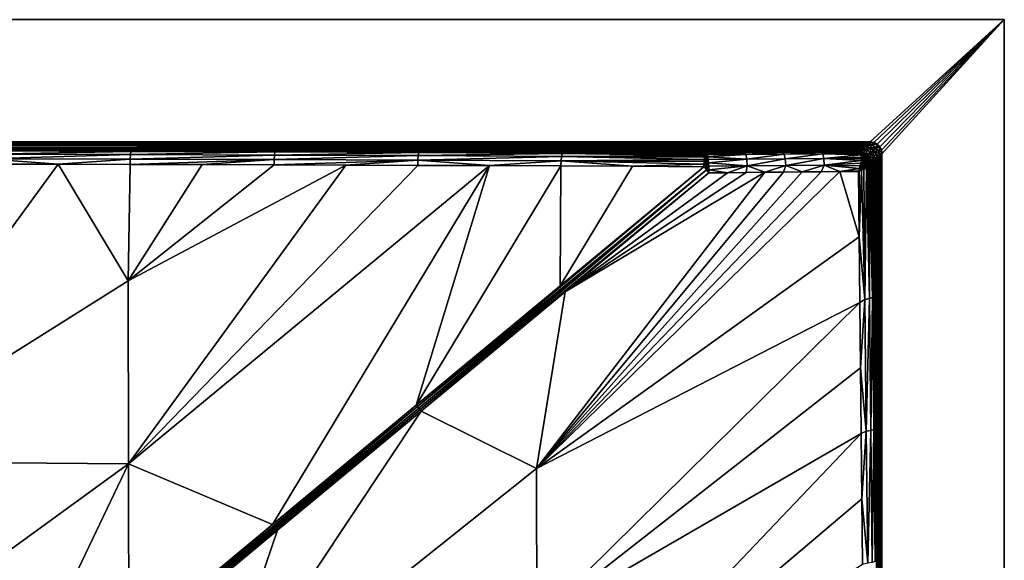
# Model space of a CAD drawing. Header units: millimetres. Extents: x -305 to 305, y -305 to 305.
# Tile 16 of 16: x 98 to 305, y 192 to 305. Entities that reach past the tile are written whole.
import ezdxf

# ---------------------------------------------------------------- set-up
doc = ezdxf.new("R2010")
doc.units = ezdxf.units.MM
doc.header["$MEASUREMENT"] = 0
doc.layers.add('Default', color=7, linetype='Continuous', true_color=0x000000)

msp = doc.modelspace()

# ---------------------------------------------------------------- linework, layer by layer
at = {"layer": 'Default', "color": 18, "true_color": 0x000000}
for points in [[(305.03, 305.49, 29.84), (305.03, 305.49, 19.84), (-304.97, 305.49, 19.84), (-304.97, 305.49, 29.84)], [(305.03, 305.49, 29.84), (-304.97, 305.49, 29.84), (-304.97, -304.51, 29.84), (305.03, -304.51, 29.84)], [(276.83, 279.79, 19.84), (-276.77, 279.79, 19.84), (-304.97, 305.49, 19.84), (305.03, 305.49, 19.84)], [(305.03, 305.49, 19.84), (277.6, 279.66, 19.84), (276.83, 279.79, 19.84)], [(305.03, 305.49, 19.84), (278.3, 279.31, 19.84), (277.6, 279.66, 19.84)], [(305.03, 305.49, 19.84), (278.85, 278.76, 19.84), (278.3, 279.31, 19.84)], [(278.85, 278.76, 19.84), (305.03, 305.49, 19.84), (279.21, 278.06, 19.84)], [(279.21, 278.06, 19.84), (305.03, 305.49, 19.84), (279.33, 277.29, 19.84)], [(279.33, -276.31, 19.84), (279.33, 277.29, 19.84), (305.03, 305.49, 19.84), (305.03, -304.51, 19.84)], [(305.03, -304.51, 29.84), (305.03, -304.51, 19.84), (305.03, 305.49, 19.84), (305.03, 305.49, 29.84)], [(276.83, 279.79, 19.84), (-276.77, 279.79, 19.01), (-276.77, 279.79, 19.84)], [(-276.77, 279.79, 18.17), (276.83, 279.79, 18.17), (-276.77, 279.79, 17.34)], [(276.83, 279.79, 15.67), (-276.77, 279.79, 14.84), (-276.77, 279.79, 15.67)], [(276.83, 279.79, 16.51), (-276.77, 279.79, 15.67), (-276.77, 279.79, 16.51)], [(-276.77, 279.79, 16.51), (-276.77, 279.79, 17.34), (276.83, 279.79, 17.34)], [(276.83, 279.79, 19.01), (-276.77, 279.79, 18.17), (-276.77, 279.79, 19.01)], [(-276.77, 279.79, 18.17), (276.83, 279.79, 19.01), (276.83, 279.79, 18.17)], [(-276.77, 279.79, 19.01), (276.83, 279.79, 19.84), (276.83, 279.79, 19.01)], [(276.83, 279.79, 17.34), (276.83, 279.79, 16.51), (-276.77, 279.79, 16.51)], [(276.83, 279.79, 14.84), (-276.77, 279.79, 14.84), (276.83, 279.79, 15.67)], [(276.83, 279.79, 15.67), (-276.77, 279.79, 15.67), (276.83, 279.79, 16.51)], [(-276.77, 279.79, 17.34), (276.83, 279.79, 18.17), (276.83, 279.79, 17.34)], [(-276.77, 279.79, 14.84), (276.57, 279.53, 10.47), (-276.51, 279.53, 10.47)], [(276.57, 279.53, 10.47), (-276.77, 279.79, 14.84), (276.83, 279.79, 14.84)], [(276.31, 279.26, 6.1), (-276.25, 279.26, 6.1), (-276.51, 279.53, 10.47)], [(276.31, 279.26, 6.1), (-276.51, 279.53, 10.47), (276.57, 279.53, 10.47)], [(276.57, 279.53, 10.47), (277.27, 279.07, 6.08), (276.31, 279.26, 6.1)], [(276.57, 279.53, 10.47), (276.83, 279.79, 14.84), (277.32, 279.74, 14.83)], [(277.27, 279.07, 6.08), (276.57, 279.53, 10.47), (277.32, 279.74, 14.83)], [(276.83, 279.79, 15.67), (277.32, 279.74, 14.83), (276.83, 279.79, 14.84)], [(276.83, 279.79, 19.01), (277.6, 279.66, 19.84), (277.79, 279.6, 18.58)], [(276.83, 279.79, 19.01), (276.83, 279.79, 19.84), (277.6, 279.66, 19.84)], [(276.83, 279.79, 17.34), (277.79, 279.6, 17.33), (276.83, 279.79, 16.51)], [(276.83, 279.79, 18.17), (276.83, 279.79, 19.01), (277.79, 279.6, 18.58)], [(277.32, 279.74, 14.83), (276.83, 279.79, 15.67), (277.79, 279.6, 16.07)], [(277.79, 279.6, 17.33), (277.79, 279.6, 16.07), (276.83, 279.79, 16.51)], [(276.83, 279.79, 18.17), (277.79, 279.6, 18.58), (277.79, 279.6, 17.33)], [(276.83, 279.79, 15.67), (276.83, 279.79, 16.51), (277.79, 279.6, 16.07)], [(277.79, 279.6, 17.33), (276.83, 279.79, 17.34), (276.83, 279.79, 18.17)], [(277.32, 279.74, 14.83), (277.79, 279.59, 14.82), (277.27, 279.07, 6.08)], [(277.79, 279.59, 14.82), (278.22, 279.36, 14.81), (277.27, 279.07, 6.08)], [(278.08, 278.53, 6.06), (277.27, 279.07, 6.08), (278.22, 279.36, 14.81)], [(277.32, 279.74, 14.83), (277.79, 279.6, 16.07), (277.79, 279.59, 14.82)], [(277.79, 279.6, 18.58), (277.6, 279.66, 19.84), (278.3, 279.31, 19.84)], [(278.6, 279.05, 16.07), (278.22, 279.36, 14.81), (277.79, 279.6, 16.07)], [(278.6, 279.05, 17.33), (277.79, 279.6, 17.33), (277.79, 279.6, 18.58), (278.6, 279.05, 18.58)], [(277.79, 279.6, 16.07), (277.79, 279.6, 17.33), (278.6, 279.05, 17.33), (278.6, 279.05, 16.07)], [(278.22, 279.36, 14.81), (277.79, 279.59, 14.82), (277.79, 279.6, 16.07)], [(278.3, 279.31, 19.84), (278.6, 279.05, 18.58), (277.79, 279.6, 18.58)], [(278.08, 278.53, 6.06), (278.22, 279.36, 14.81), (278.6, 279.05, 14.81)], [(278.6, 279.05, 16.07), (278.6, 279.05, 14.81), (278.22, 279.36, 14.81)], [(-275.99, 279, 1.73), (-276.25, 279.26, 6.1), (276.05, 279, 1.73)], [(-276.25, 279.26, 6.1), (276.31, 279.26, 6.1), (276.05, 279, 1.73)], [(-275.99, 279, 1.73), (276.05, 279, 1.73), (0.03, 278.38, -8.64)], [(276.05, 279, 1.73), (275.79, 278.74, -2.64), (0.03, 278.38, -8.64)], [(275.79, 278.74, -2.64), (0.17, 278.38, -8.64), (0.03, 278.38, -8.64)], [(0.17, 278.38, -8.64), (275.79, 278.74, -2.64), (0.31, 278.38, -8.65)], [(0.31, 278.38, -8.65), (275.79, 278.74, -2.64), (275.53, 278.48, -7.01)], [(275.53, 278.48, -7.01), (91.28, 278.15, -12.61), (0.31, 278.38, -8.65)], [(91.15, 277.22, -14.5), (91.21, 277.89, -13.6), (121.5, 277.79, -15.32)], [(121.5, 277.79, -15.32), (121.42, 277.13, -16.22), (91.15, 277.22, -14.5)], [(91.21, 277.89, -13.6), (91.28, 278.15, -12.61), (121.58, 278.04, -14.34)], [(121.58, 278.04, -14.34), (121.5, 277.79, -15.32), (91.21, 277.89, -13.6)], [(275.27, 278.22, -11.38), (91.28, 278.15, -12.61), (275.53, 278.48, -7.01)], [(275.27, 278.22, -11.38), (121.58, 278.04, -14.34), (91.28, 278.15, -12.61)], [(121.42, 277.13, -16.22), (121.5, 277.79, -15.32), (151.76, 277.67, -17.33)], [(151.76, 277.67, -17.33), (151.67, 277.02, -18.22), (121.42, 277.13, -16.22)], [(121.5, 277.79, -15.32), (121.58, 278.04, -14.34), (151.85, 277.92, -16.35)], [(151.85, 277.92, -16.35), (151.76, 277.67, -17.33), (121.5, 277.79, -15.32)], [(275.27, 278.22, -11.38), (275.01, 277.96, -15.75), (121.58, 278.04, -14.34)], [(275.01, 277.96, -15.75), (151.85, 277.92, -16.35), (121.58, 278.04, -14.34)], [(151.67, 277.02, -18.22), (151.76, 277.67, -17.33), (181.98, 277.53, -19.7)], [(181.98, 277.53, -19.7), (181.88, 276.89, -20.59), (151.67, 277.02, -18.22)], [(151.76, 277.67, -17.33), (151.85, 277.92, -16.35), (182.09, 277.78, -18.73)], [(182.09, 277.78, -18.73), (181.98, 277.53, -19.7), (151.76, 277.67, -17.33)], [(151.85, 277.92, -16.35), (275.01, 277.96, -15.75), (182.09, 277.78, -18.73)], [(181.88, 276.89, -20.59), (181.98, 277.53, -19.7), (212.13, 277.37, -22.54)], [(212.13, 277.37, -22.54), (212.01, 276.74, -23.42), (181.88, 276.89, -20.59)], [(181.98, 277.53, -19.7), (182.09, 277.78, -18.73), (212.26, 277.61, -21.59)], [(212.26, 277.61, -21.59), (212.13, 277.37, -22.54), (181.98, 277.53, -19.7)], [(275.01, 277.96, -15.75), (274.75, 277.7, -20.12), (182.09, 277.78, -18.73)], [(212.26, 277.61, -21.59), (182.09, 277.78, -18.73), (274.75, 277.7, -20.12)], [(242.12, 276.9, -26.46), (212.01, 276.74, -23.42), (212.13, 277.37, -22.54)], [(242.28, 277.33, -25.53), (212.13, 277.37, -22.54), (212.26, 277.61, -21.59)], [(212.13, 277.37, -22.54), (242.28, 277.33, -25.53), (242.2, 277.17, -26)], [(242.2, 277.17, -26), (242.12, 276.9, -26.46), (212.13, 277.37, -22.54)], [(266.65, 277.63, -21.33), (212.26, 277.61, -21.59), (274.75, 277.7, -20.12)], [(212.26, 277.61, -21.59), (266.65, 277.63, -21.33), (258.55, 277.55, -22.56)], [(212.26, 277.61, -21.59), (242.36, 277.4, -25.06), (242.28, 277.33, -25.53)], [(250.45, 277.48, -23.8), (242.36, 277.4, -25.06), (212.26, 277.61, -21.59)], [(212.26, 277.61, -21.59), (258.55, 277.55, -22.56), (250.45, 277.48, -23.8)], [(242.28, 277.33, -25.53), (242.48, 277.3, -25.64), (242.2, 277.17, -26)], [(242.2, 277.17, -26), (242.48, 277.3, -25.64), (242.42, 276.41, -27.02)], [(242.36, 277.4, -25.06), (242.48, 277.3, -25.64), (242.28, 277.33, -25.53)], [(250.45, 277.48, -23.8), (242.48, 277.3, -25.64), (242.36, 277.4, -25.06)], [(242.42, 276.41, -27.02), (242.48, 277.3, -25.64), (242.6, 277.05, -26.23)], [(242.48, 277.3, -25.64), (250.45, 277.48, -23.8), (250.69, 277.12, -24.97)], [(242.6, 277.05, -26.23), (242.48, 277.3, -25.64), (250.69, 277.12, -24.97)], [(250.69, 277.12, -24.97), (250.45, 277.48, -23.8), (258.55, 277.55, -22.56)], [(258.55, 277.55, -22.56), (258.78, 277.2, -23.72), (250.69, 277.12, -24.97)], [(258.78, 277.2, -23.72), (258.55, 277.55, -22.56), (266.65, 277.63, -21.33)], [(266.65, 277.63, -21.33), (266.88, 277.27, -22.5), (258.78, 277.2, -23.72)], [(258.99, 276.22, -24.75), (258.78, 277.2, -23.72), (266.88, 277.27, -22.5)], [(266.88, 277.27, -22.5), (267.09, 276.3, -23.52), (258.99, 276.22, -24.75)], [(266.65, 277.63, -21.33), (274.75, 277.7, -20.12), (274.84, 277.57, -20.79)], [(274.84, 277.57, -20.79), (266.88, 277.27, -22.5), (266.65, 277.63, -21.33)], [(266.88, 277.27, -22.5), (274.84, 277.57, -20.79), (274.89, 277.39, -21.21)], [(274.96, 277.04, -21.73), (266.88, 277.27, -22.5), (274.89, 277.39, -21.21)], [(266.88, 277.27, -22.5), (274.96, 277.04, -21.73), (267.09, 276.3, -23.52)], [(275.39, 277.61, -20.15), (274.75, 277.7, -20.12), (275.01, 277.96, -15.75)], [(274.84, 277.57, -20.79), (274.75, 277.7, -20.12), (275.39, 277.61, -20.15)], [(275.39, 277.61, -20.15), (275.63, 277.4, -20.78), (274.84, 277.57, -20.79)], [(274.89, 277.39, -21.21), (274.84, 277.57, -20.79), (275.63, 277.4, -20.78)], [(275.63, 277.4, -20.78), (275.66, 277.22, -21.17), (274.89, 277.39, -21.21)], [(274.96, 277.04, -21.73), (274.89, 277.39, -21.21), (275.66, 277.22, -21.17)], [(276.22, 278.03, -11.42), (275.01, 277.96, -15.75), (275.27, 278.22, -11.38)], [(276.22, 278.03, -11.42), (275.39, 277.61, -20.15), (275.01, 277.96, -15.75)], [(276.22, 278.03, -11.42), (275.27, 278.22, -11.38), (275.53, 278.48, -7.01)], [(276.22, 278.03, -11.42), (275.99, 277.36, -20.17), (275.39, 277.61, -20.15)], [(275.39, 277.61, -20.15), (275.99, 277.36, -20.17), (276.33, 277, -20.7)], [(276.33, 277, -20.7), (275.63, 277.4, -20.78), (275.39, 277.61, -20.15)], [(275.53, 278.48, -7.01), (275.79, 278.74, -2.64), (276.75, 278.55, -2.67)], [(276.75, 278.55, -2.67), (276.22, 278.03, -11.42), (275.53, 278.48, -7.01)], [(275.66, 277.22, -21.17), (275.63, 277.4, -20.78), (276.33, 277, -20.7)], [(276.75, 278.55, -2.67), (275.79, 278.74, -2.64), (276.05, 279, 1.73)], [(275.99, 277.36, -20.17), (276.22, 278.03, -11.42), (277.03, 277.49, -11.43)], [(277.03, 277.49, -11.43), (276.51, 276.96, -20.18), (275.99, 277.36, -20.17)], [(276.51, 276.96, -20.18), (276.33, 277, -20.7), (275.99, 277.36, -20.17)], [(276.05, 279, 1.73), (276.31, 279.26, 6.1), (277.27, 279.07, 6.08)], [(276.75, 278.55, -2.67), (276.05, 279, 1.73), (277.27, 279.07, 6.08)], [(277.03, 277.49, -11.43), (276.22, 278.03, -11.42), (276.75, 278.55, -2.67)], [(276.91, 276.45, -20.17), (276.51, 276.96, -20.18), (277.03, 277.49, -11.43)], [(276.75, 278.55, -2.67), (277.27, 279.07, 6.08), (278.08, 278.53, 6.06)], [(276.75, 278.55, -2.67), (277.55, 278.01, -2.69), (277.03, 277.49, -11.43)], [(278.08, 278.53, 6.06), (277.55, 278.01, -2.69), (276.75, 278.55, -2.67)], [(277.03, 277.49, -11.43), (277.57, 276.68, -11.42), (276.91, 276.45, -20.17)], [(277.57, 276.68, -11.42), (277.03, 277.49, -11.43), (277.55, 278.01, -2.69)], [(278.1, 277.2, -2.67), (277.55, 278.01, -2.69), (278.08, 278.53, 6.06)], [(277.55, 278.01, -2.69), (278.1, 277.2, -2.67), (277.57, 276.68, -11.42)], [(278.08, 278.53, 6.06), (278.6, 279.05, 14.81), (278.91, 278.67, 14.81)], [(278.91, 278.67, 14.81), (278.62, 277.72, 6.08), (278.08, 278.53, 6.06)], [(278.08, 278.53, 6.06), (278.62, 277.72, 6.08), (278.1, 277.2, -2.67)], [(278.1, 277.2, -2.67), (278.62, 277.72, 6.08), (278.81, 276.77, 6.1)], [(278.3, 279.31, 19.84), (278.85, 278.76, 19.84), (278.6, 279.05, 18.58)], [(278.91, 278.67, 14.81), (278.6, 279.05, 16.07), (279.14, 278.24, 16.07)], [(278.87, 278.65, 18.58), (278.87, 278.65, 17.33), (278.6, 279.05, 17.33), (278.6, 279.05, 18.58)], [(279.14, 278.24, 18.58), (278.6, 279.05, 18.58), (278.85, 278.76, 19.84)], [(279.14, 278.24, 17.33), (279.14, 278.24, 16.07), (278.6, 279.05, 16.07), (278.6, 279.05, 17.33)], [(278.6, 279.05, 16.07), (278.91, 278.67, 14.81), (278.6, 279.05, 14.81)], [(278.62, 277.72, 6.08), (278.91, 278.67, 14.81), (279.14, 278.24, 14.82)], [(279.28, 277.78, 14.83), (278.62, 277.72, 6.08), (279.14, 278.24, 14.82)], [(279.07, 277.03, 10.47), (278.62, 277.72, 6.08), (279.28, 277.78, 14.83)], [(279.07, 277.03, 10.47), (278.81, 276.77, 6.1), (278.62, 277.72, 6.08)], [(278.85, 278.76, 19.84), (279.21, 278.06, 19.84), (279.14, 278.24, 18.58)], [(279.14, 278.24, 18.58), (279.14, 278.24, 17.33), (278.87, 278.65, 17.33), (278.87, 278.65, 18.58)], [(279.14, 278.24, 16.07), (279.14, 278.24, 14.82), (278.91, 278.67, 14.81)], [(279.07, 277.03, 10.47), (279.28, 277.78, 14.83), (279.33, 277.29, 14.84)], [(279.33, -276.31, 14.84), (279.07, 277.03, 10.47), (279.33, 277.29, 14.84)], [(279.14, 278.24, 16.07), (279.33, 277.29, 16.07), (279.28, 277.78, 14.83)], [(279.28, 277.78, 14.83), (279.14, 278.24, 14.82), (279.14, 278.24, 16.07)], [(279.24, 277.77, 18.58), (279.24, 277.77, 17.33), (279.14, 278.24, 17.33), (279.14, 278.24, 18.58)], [(279.14, 278.24, 17.33), (279.24, 277.77, 17.33), (279.24, 277.77, 16.07), (279.14, 278.24, 16.07)], [(279.33, 277.29, 18.58), (279.14, 278.24, 18.58), (279.21, 278.06, 19.84)], [(279.21, 278.06, 19.84), (279.33, 277.29, 19.84), (279.33, 277.29, 18.58)], [(279.33, 277.29, 18.58), (279.33, 277.29, 17.33), (279.24, 277.77, 17.33), (279.24, 277.77, 18.58)], [(279.24, 277.77, 17.33), (279.33, 277.29, 17.33), (279.33, 277.29, 16.07), (279.24, 277.77, 16.07)], [(279.33, 277.29, 16.07), (279.33, 277.29, 14.84), (279.28, 277.78, 14.83)], [(279.33, -276.31, 14.84), (279.33, 277.29, 14.84), (279.33, 277.29, 16.07)], [(279.33, -276.31, 14.84), (279.33, 277.29, 16.07), (279.33, -276.31, 16.09)], [(279.33, 277.29, 17.33), (279.33, -276.31, 16.09), (279.33, 277.29, 16.07)], [(279.33, -276.31, 17.34), (279.33, -276.31, 16.09), (279.33, 277.29, 17.33)], [(279.33, -276.31, 19.84), (279.33, 277.29, 18.58), (279.33, 277.29, 19.84)], [(279.33, -276.31, 17.34), (279.33, 277.29, 18.58), (279.33, -276.31, 18.58)], [(279.33, -276.31, 19.84), (279.33, -276.31, 18.58), (279.33, 277.29, 18.58)], [(279.33, 277.29, 17.33), (279.33, 277.29, 18.58), (279.33, -276.31, 17.34)], [(91.1, 276.23, -15.14), (106.21, 275.08, -16.26), (91.08, 275.12, -15.43)], [(91.1, 276.23, -15.14), (91.15, 277.22, -14.5), (121.42, 277.13, -16.22)], [(121.42, 277.13, -16.22), (121.37, 276.15, -16.86), (91.1, 276.23, -15.14)], [(121.37, 276.15, -16.86), (106.21, 275.08, -16.26), (91.1, 276.23, -15.14)], [(121.37, 276.15, -16.86), (121.34, 275.04, -17.15), (106.21, 275.08, -16.26)], [(121.34, 275.04, -17.15), (121.37, 276.15, -16.86), (151.61, 276.05, -18.86)], [(151.61, 276.05, -18.86), (136.46, 275, -18.11), (121.34, 275.04, -17.15)], [(121.37, 276.15, -16.86), (121.42, 277.13, -16.22), (151.67, 277.02, -18.22)], [(151.67, 277.02, -18.22), (151.61, 276.05, -18.86), (121.37, 276.15, -16.86)], [(151.58, 274.96, -19.16), (136.46, 275, -18.11), (151.61, 276.05, -18.86)], [(151.58, 274.96, -19.16), (151.61, 276.05, -18.86), (181.8, 275.93, -21.23)], [(181.8, 275.93, -21.23), (166.68, 274.91, -20.29), (151.58, 274.96, -19.16)], [(151.61, 276.05, -18.86), (151.67, 277.02, -18.22), (181.88, 276.89, -20.59)], [(181.88, 276.89, -20.59), (181.8, 275.93, -21.23), (151.61, 276.05, -18.86)], [(181.8, 275.93, -21.23), (181.76, 274.85, -21.53), (166.68, 274.91, -20.29)], [(181.8, 275.93, -21.23), (196.83, 274.79, -22.89), (181.76, 274.85, -21.53)], [(181.8, 275.93, -21.23), (181.88, 276.89, -20.59), (212.01, 276.74, -23.42)], [(212.01, 276.74, -23.42), (211.92, 275.8, -24.06), (181.8, 275.93, -21.23)], [(211.92, 275.8, -24.06), (196.83, 274.79, -22.89), (181.8, 275.93, -21.23)], [(211.92, 275.8, -24.06), (211.87, 274.73, -24.37), (196.83, 274.79, -22.89)], [(211.92, 275.8, -24.06), (226.89, 274.66, -26.01), (211.87, 274.73, -24.37)], [(212.01, 276.74, -23.42), (241.99, 276.11, -27.23), (211.92, 275.8, -24.06)], [(241.99, 276.11, -27.23), (241.94, 275.63, -27.51), (211.92, 275.8, -24.06)], [(226.89, 274.66, -26.01), (211.92, 275.8, -24.06), (241.9, 275.1, -27.71)], [(241.94, 275.63, -27.51), (241.9, 275.1, -27.71), (211.92, 275.8, -24.06)], [(212.01, 276.74, -23.42), (242.12, 276.9, -26.46), (242.05, 276.55, -26.87)], [(212.01, 276.74, -23.42), (242.05, 276.55, -26.87), (241.99, 276.11, -27.23)], [(241.88, 274.57, -27.83), (242.15, 275.24, -27.69), (242.42, 273.92, -27.9)], [(242.15, 275.24, -27.69), (241.88, 274.57, -27.83), (241.9, 275.1, -27.71)], [(241.94, 275.63, -27.51), (242.15, 275.24, -27.69), (241.9, 275.1, -27.71)], [(241.94, 275.63, -27.51), (241.99, 276.11, -27.23), (242.15, 275.24, -27.69)], [(241.99, 276.11, -27.23), (242.05, 276.55, -26.87), (242.15, 276.4, -27.02)], [(241.99, 276.11, -27.23), (242.15, 276.4, -27.02), (242.15, 275.24, -27.69)], [(242.05, 276.55, -26.87), (242.12, 276.9, -26.46), (242.15, 276.4, -27.02)], [(242.2, 277.17, -26), (242.42, 276.41, -27.02), (242.12, 276.9, -26.46)], [(242.12, 276.9, -26.46), (242.42, 276.41, -27.02), (242.15, 276.4, -27.02)], [(242.15, 275.24, -27.69), (242.15, 276.4, -27.02), (242.42, 276.41, -27.02)], [(242.42, 276.41, -27.02), (242.42, 275.25, -27.69), (242.15, 275.24, -27.69)], [(242.42, 275.25, -27.69), (242.42, 273.92, -27.9), (242.15, 275.24, -27.69)], [(242.69, 276.39, -27.01), (242.42, 276.41, -27.02), (242.6, 277.05, -26.23)], [(242.42, 275.25, -27.69), (242.42, 276.41, -27.02), (242.69, 276.39, -27.01)], [(242.69, 276.39, -27.01), (242.69, 275.24, -27.68), (242.42, 275.25, -27.69)], [(242.42, 275.25, -27.69), (242.69, 275.24, -27.68), (242.42, 273.92, -27.9)], [(242.69, 275.24, -27.68), (242.96, 273.94, -27.86), (242.42, 273.92, -27.9)], [(250.69, 277.12, -24.97), (242.72, 276.63, -26.78), (242.6, 277.05, -26.23)], [(242.6, 277.05, -26.23), (242.72, 276.63, -26.78), (242.69, 276.39, -27.01)], [(242.69, 276.39, -27.01), (242.72, 276.63, -26.78), (242.82, 276.07, -27.25)], [(242.69, 276.39, -27.01), (242.82, 276.07, -27.25), (242.69, 275.24, -27.68)], [(242.89, 275.4, -27.6), (242.69, 275.24, -27.68), (242.82, 276.07, -27.25)], [(242.94, 274.67, -27.8), (242.69, 275.24, -27.68), (242.89, 275.4, -27.6)], [(242.94, 274.67, -27.8), (242.96, 273.94, -27.86), (242.69, 275.24, -27.68)], [(242.72, 276.63, -26.78), (250.69, 277.12, -24.97), (250.9, 276.15, -25.99)], [(250.9, 276.15, -25.99), (242.82, 276.07, -27.25), (242.72, 276.63, -26.78)], [(242.89, 275.4, -27.6), (242.82, 276.07, -27.25), (250.9, 276.15, -25.99)], [(250.9, 276.15, -25.99), (251.03, 274.75, -26.54), (242.89, 275.4, -27.6)], [(251.03, 274.75, -26.54), (242.94, 274.67, -27.8), (242.89, 275.4, -27.6)], [(250.9, 276.15, -25.99), (250.69, 277.12, -24.97), (258.78, 277.2, -23.72)], [(258.78, 277.2, -23.72), (258.99, 276.22, -24.75), (250.9, 276.15, -25.99)], [(251.03, 274.75, -26.54), (250.9, 276.15, -25.99), (258.99, 276.22, -24.75)], [(258.99, 276.22, -24.75), (259.11, 274.83, -25.3), (251.03, 274.75, -26.54)], [(259.11, 274.83, -25.3), (258.99, 276.22, -24.75), (267.09, 276.3, -23.52)], [(267.09, 276.3, -23.52), (267.21, 274.9, -24.07), (259.11, 274.83, -25.3)], [(267.09, 276.3, -23.52), (274.96, 277.04, -21.73), (275.01, 276.56, -22.19)], [(267.09, 276.3, -23.52), (275.01, 276.56, -22.19), (275.01, 276.37, -22.33)], [(275.01, 276.2, -22.45), (267.09, 276.3, -23.52), (275.01, 276.37, -22.33)], [(274.98, 275.87, -22.62), (267.21, 274.9, -24.07), (267.09, 276.3, -23.52)], [(274.98, 275.87, -22.62), (267.09, 276.3, -23.52), (275.01, 276.2, -22.45)], [(267.21, 274.9, -24.07), (274.98, 275.87, -22.62), (274.89, 275.28, -22.85)], [(267.21, 274.9, -24.07), (274.89, 275.28, -22.85), (274.75, 274.73, -22.98)], [(274.92, 274.41, -22.97), (274.75, 274.73, -22.98), (274.89, 275.28, -22.85)], [(274.89, 275.28, -22.85), (274.98, 275.87, -22.62), (275.56, 275.56, -22.59)], [(275.56, 275.56, -22.59), (275.37, 275.2, -22.76), (274.89, 275.28, -22.85)], [(274.89, 275.28, -22.85), (275.15, 274.82, -22.88), (274.92, 274.41, -22.97)], [(275.37, 275.2, -22.76), (275.15, 274.82, -22.88), (274.89, 275.28, -22.85)], [(275.66, 277.22, -21.17), (275.7, 276.88, -21.64), (274.96, 277.04, -21.73)], [(275.01, 276.56, -22.19), (274.96, 277.04, -21.73), (275.7, 276.88, -21.64)], [(275.31, 276.06, -22.46), (274.98, 275.87, -22.62), (275.01, 276.2, -22.45)], [(275.31, 276.06, -22.46), (275.56, 275.56, -22.59), (274.98, 275.87, -22.62)], [(275.7, 276.88, -21.64), (275.72, 276.64, -21.87), (275.01, 276.56, -22.19)], [(275.72, 276.64, -21.87), (275.5, 276.48, -22.12), (275.01, 276.56, -22.19)], [(275.01, 276.37, -22.33), (275.01, 276.56, -22.19), (275.26, 276.34, -22.3)], [(275.5, 276.48, -22.12), (275.26, 276.34, -22.3), (275.01, 276.56, -22.19)], [(275.26, 276.34, -22.3), (275.01, 276.2, -22.45), (275.01, 276.37, -22.33)], [(275.31, 276.06, -22.46), (275.01, 276.2, -22.45), (275.26, 276.34, -22.3)], [(275.45, 274.57, -22.79), (275.15, 274.82, -22.88), (275.37, 275.2, -22.76)], [(275.26, 276.34, -22.3), (275.5, 276.48, -22.12), (275.96, 276.34, -21.97)], [(275.96, 276.34, -21.97), (275.86, 276.11, -22.19), (275.26, 276.34, -22.3)], [(275.72, 275.86, -22.4), (275.31, 276.06, -22.46), (275.26, 276.34, -22.3)], [(275.26, 276.34, -22.3), (275.86, 276.11, -22.19), (275.72, 275.86, -22.4)], [(275.31, 276.06, -22.46), (275.72, 275.86, -22.4), (275.56, 275.56, -22.59)], [(275.77, 274.88, -22.63), (275.37, 275.2, -22.76), (275.56, 275.56, -22.59)], [(275.37, 275.2, -22.76), (275.77, 274.88, -22.63), (275.45, 274.57, -22.79)], [(275.96, 276.34, -21.97), (275.5, 276.48, -22.12), (275.72, 276.64, -21.87)], [(276.08, 275.18, -22.4), (275.56, 275.56, -22.59), (275.72, 275.86, -22.4)], [(275.56, 275.56, -22.59), (276.08, 275.18, -22.4), (275.77, 274.88, -22.63)], [(276.33, 277, -20.7), (276.34, 276.84, -21.01), (275.66, 277.22, -21.17)], [(275.7, 276.88, -21.64), (275.66, 277.22, -21.17), (276.34, 276.84, -21.01)], [(275.72, 276.64, -21.87), (275.7, 276.88, -21.64), (276.36, 276.54, -21.41)], [(276.34, 276.84, -21.01), (276.36, 276.54, -21.41), (275.7, 276.88, -21.64)], [(276.36, 276.54, -21.41), (276.37, 276.34, -21.6), (275.72, 276.64, -21.87)], [(275.96, 276.34, -21.97), (275.72, 276.64, -21.87), (276.37, 276.34, -21.6)], [(276.34, 275.44, -22.14), (275.72, 275.86, -22.4), (275.86, 276.11, -22.19)], [(275.72, 275.86, -22.4), (276.34, 275.44, -22.14), (276.08, 275.18, -22.4)], [(275.96, 276.34, -21.97), (276.37, 276.14, -21.76), (275.86, 276.11, -22.19)], [(276.37, 276.14, -21.76), (276.55, 275.68, -21.83), (275.86, 276.11, -22.19)], [(275.86, 276.11, -22.19), (276.55, 275.68, -21.83), (276.34, 275.44, -22.14)], [(276.37, 276.34, -21.6), (276.37, 276.14, -21.76), (275.96, 276.34, -21.97)], [(276.4, 274.88, -22.17), (276.08, 275.18, -22.4), (276.34, 275.44, -22.14)], [(276.99, 276.19, -20.47), (276.33, 277, -20.7), (276.51, 276.96, -20.18)], [(276.34, 276.84, -21.01), (276.33, 277, -20.7), (276.99, 276.19, -20.47)], [(276.36, 276.54, -21.41), (276.34, 276.84, -21.01), (276.98, 276.09, -20.67)], [(276.99, 276.19, -20.47), (276.98, 276.09, -20.67), (276.34, 276.84, -21.01)], [(276.69, 275.09, -21.83), (276.34, 275.44, -22.14), (276.55, 275.68, -21.83)], [(276.34, 275.44, -22.14), (276.69, 275.09, -21.83), (276.4, 274.88, -22.17)], [(276.98, 276.09, -20.67), (276.98, 275.9, -20.91), (276.36, 276.54, -21.41)], [(276.98, 275.9, -20.91), (276.37, 276.34, -21.6), (276.36, 276.54, -21.41)], [(276.92, 275.7, -21.24), (276.37, 276.34, -21.6), (276.98, 275.9, -20.91)], [(276.37, 276.34, -21.6), (276.92, 275.7, -21.24), (276.72, 275.91, -21.48)], [(276.72, 275.91, -21.48), (276.37, 276.14, -21.76), (276.37, 276.34, -21.6)], [(276.72, 275.91, -21.48), (276.55, 275.68, -21.83), (276.37, 276.14, -21.76)], [(276.51, 276.96, -20.18), (276.91, 276.45, -20.17), (276.99, 276.19, -20.47)], [(276.55, 275.68, -21.83), (276.72, 275.91, -21.48), (276.92, 275.7, -21.24)], [(276.92, 275.7, -21.24), (276.93, 275.29, -21.42), (276.55, 275.68, -21.83)], [(276.55, 275.68, -21.83), (276.93, 275.29, -21.42), (276.69, 275.09, -21.83)], [(276.69, 275.09, -21.83), (276.93, 275.29, -21.42), (277.08, 275.03, -21.12)], [(277.57, 276.68, -11.42), (277.16, 275.85, -20.15), (276.91, 276.45, -20.17)], [(277.16, 275.85, -20.15), (276.99, 276.19, -20.47), (276.91, 276.45, -20.17)], [(277.08, 275.48, -20.97), (276.92, 275.7, -21.24), (276.98, 275.9, -20.91)], [(276.93, 275.29, -21.42), (276.92, 275.7, -21.24), (277.08, 275.48, -20.97)], [(276.93, 275.29, -21.42), (277.08, 275.48, -20.97), (277.18, 275.25, -20.69)], [(277.18, 275.25, -20.69), (277.08, 275.03, -21.12), (276.93, 275.29, -21.42)], [(276.98, 276.09, -20.67), (276.99, 276.19, -20.47), (277.24, 275.19, -20.17)], [(276.98, 275.9, -20.91), (276.98, 276.09, -20.67), (277.24, 275.17, -20.21)], [(277.24, 275.19, -20.17), (277.24, 275.17, -20.21), (276.98, 276.09, -20.67)], [(277.24, 275.17, -20.21), (277.23, 275.12, -20.29), (276.98, 275.9, -20.91)], [(277.18, 275.25, -20.69), (277.08, 275.48, -20.97), (276.98, 275.9, -20.91)], [(276.98, 275.9, -20.91), (277.23, 275.12, -20.29), (277.18, 275.25, -20.69)], [(276.99, 276.19, -20.47), (277.16, 275.85, -20.15), (277.24, 275.19, -20.17)], [(277.23, 275.02, -20.4), (277.08, 275.03, -21.12), (277.18, 275.25, -20.69)], [(277.16, 275.85, -20.15), (277.57, 276.68, -11.42), (277.5, 275.46, -15.75)], [(277.24, 275.19, -20.17), (277.16, 275.85, -20.15), (277.24, 275.2, -20.12)], [(277.16, 275.85, -20.15), (277.5, 275.46, -15.75), (277.24, 275.2, -20.12)], [(277.18, 275.25, -20.69), (277.23, 275.12, -20.29), (277.23, 275.02, -20.4)], [(277.85, 219.53, -10), (277.23, 275.02, -20.4), (277.24, 275.2, -20.12)], [(277.24, 275.2, -20.12), (277.23, 275.12, -20.29), (277.24, 275.17, -20.21)], [(277.24, 275.2, -20.12), (277.23, 275.02, -20.4), (277.23, 275.12, -20.29)], [(277.24, 275.2, -20.12), (277.5, 275.46, -15.75), (277.85, 219.53, -10)], [(277.24, 275.2, -20.12), (277.24, 275.17, -20.21), (277.24, 275.19, -20.17)], [(277.57, 276.68, -11.42), (277.77, 275.72, -11.38), (277.5, 275.46, -15.75)], [(277.77, 275.72, -11.38), (277.85, 219.53, -10), (277.5, 275.46, -15.75)], [(277.57, 276.68, -11.42), (278.1, 277.2, -2.67), (278.29, 276.25, -2.64)], [(278.29, 276.25, -2.64), (278.03, 275.98, -7.01), (277.57, 276.68, -11.42)], [(277.57, 276.68, -11.42), (278.03, 275.98, -7.01), (277.77, 275.72, -11.38)], [(277.85, 219.53, -10), (277.77, 275.72, -11.38), (278.03, 275.98, -7.01)], [(278.16, 191.78, -4.8), (277.85, 219.53, -10), (278.03, 275.98, -7.01)], [(278.03, 275.98, -7.01), (278.29, 276.25, -2.64), (278.16, 191.78, -4.8)], [(278.29, 276.25, -2.64), (278.1, 277.2, -2.67), (278.55, 276.51, 1.73)], [(278.81, 276.77, 6.1), (278.55, 276.51, 1.73), (278.1, 277.2, -2.67)], [(278.29, 276.25, -2.64), (278.47, 164.03, 0.39), (278.16, 191.78, -4.8)], [(278.55, 276.51, 1.73), (278.47, 164.03, 0.39), (278.29, 276.25, -2.64)], [(278.55, 276.51, 1.73), (278.48, 162.36, 0.54), (278.47, 164.03, 0.39)], [(278.48, 162.36, 0.54), (278.81, 276.77, 6.1), (279.07, 277.03, 10.47)], [(278.48, -122.64, 0.54), (278.48, 162.36, 0.54), (279.07, 277.03, 10.47)], [(279.33, -276.31, 14.84), (278.48, -122.64, 0.54), (279.07, 277.03, 10.47)], [(278.81, 276.77, 6.1), (278.48, 162.36, 0.54), (278.55, 276.51, 1.73)], [(106.21, 275.08, -16.26), (60.54, 212.59, -19.73), (91.08, 275.12, -15.43)], [(120.89, 250.59, -19.74), (60.54, 212.59, -19.73), (106.21, 275.08, -16.26)], [(121.34, 275.04, -17.15), (120.89, 250.59, -19.74), (106.21, 275.08, -16.26)], [(121.34, 275.04, -17.15), (136.46, 275, -18.11), (120.89, 250.59, -19.74)], [(151.58, 274.96, -19.16), (120.89, 250.59, -19.74), (136.46, 275, -18.11)], [(120.89, 250.59, -19.74), (151.58, 274.96, -19.16), (166.68, 274.91, -20.29)], [(120.89, 250.59, -19.74), (166.68, 274.91, -20.29), (120.96, 212.08, -23.86)], [(166.68, 274.91, -20.29), (181.76, 274.85, -21.53), (120.96, 212.08, -23.86)], [(120.96, 212.08, -23.86), (181.76, 274.85, -21.53), (196.83, 274.79, -22.89)], [(120.96, 212.08, -23.86), (196.83, 274.79, -22.89), (151.27, 199.32, -27.91)], [(151.27, 199.32, -27.91), (196.83, 274.79, -22.89), (181.47, 224.41, -27.89)], [(181.47, 224.41, -27.89), (196.83, 274.79, -22.89), (211.87, 274.73, -24.37)], [(181.47, 224.41, -27.89), (211.87, 274.73, -24.37), (211.67, 249.49, -27.86)], [(181.73, 224.1, -27.93), (241.88, 274.57, -27.83), (242.42, 273.92, -27.9)], [(211.67, 249.49, -27.86), (241.88, 274.57, -27.83), (181.73, 224.1, -27.93)], [(242.42, 273.92, -27.9), (181.99, 223.78, -27.93), (181.73, 224.1, -27.93)], [(181.99, 223.78, -27.93), (242.42, 273.92, -27.9), (182.25, 223.47, -27.89)], [(242.95, 273.27, -27.79), (182.25, 223.47, -27.89), (242.42, 273.92, -27.9)], [(182.25, 223.47, -27.89), (242.95, 273.27, -27.79), (212.72, 248.23, -27.8)], [(270.45, 273.54, -23.58), (206.76, 211.11, -21.45), (266.52, 273.5, -24.17)], [(270.45, 273.54, -23.58), (274.53, 259.8, -20.41), (206.76, 211.11, -21.45)], [(266.52, 273.5, -24.17), (206.76, 211.11, -21.45), (262.59, 273.46, -24.76)], [(206.76, 211.11, -21.45), (258.66, 273.43, -25.36), (262.59, 273.46, -24.76)], [(254.73, 273.39, -25.96), (258.66, 273.43, -25.36), (206.76, 211.11, -21.45)], [(212.72, 248.23, -27.8), (254.73, 273.39, -25.96), (206.76, 211.11, -21.45)], [(226.89, 274.66, -26.01), (211.67, 249.49, -27.86), (211.87, 274.73, -24.37)], [(211.67, 249.49, -27.86), (226.89, 274.66, -26.01), (241.88, 274.57, -27.83)], [(212.72, 248.23, -27.8), (250.81, 273.35, -26.57), (254.73, 273.39, -25.96)], [(250.81, 273.35, -26.57), (212.72, 248.23, -27.8), (246.88, 273.31, -27.18)], [(212.72, 248.23, -27.8), (242.95, 273.27, -27.79), (246.88, 273.31, -27.18)], [(241.9, 275.1, -27.71), (241.88, 274.57, -27.83), (226.89, 274.66, -26.01)], [(242.96, 273.94, -27.86), (242.95, 273.27, -27.79), (242.42, 273.92, -27.9)], [(242.94, 274.67, -27.8), (251.03, 274.75, -26.54), (242.96, 273.94, -27.86)], [(242.95, 273.27, -27.79), (242.96, 273.94, -27.86), (246.88, 273.31, -27.18)], [(242.96, 273.94, -27.86), (251.03, 274.75, -26.54), (246.88, 273.31, -27.18)], [(246.88, 273.31, -27.18), (251.03, 274.75, -26.54), (250.81, 273.35, -26.57)], [(250.81, 273.35, -26.57), (251.03, 274.75, -26.54), (254.73, 273.39, -25.96)], [(254.73, 273.39, -25.96), (251.03, 274.75, -26.54), (259.11, 274.83, -25.3)], [(258.66, 273.43, -25.36), (254.73, 273.39, -25.96), (259.11, 274.83, -25.3)], [(258.66, 273.43, -25.36), (259.11, 274.83, -25.3), (262.59, 273.46, -24.76)], [(267.21, 274.9, -24.07), (262.59, 273.46, -24.76), (259.11, 274.83, -25.3)], [(267.21, 274.9, -24.07), (266.52, 273.5, -24.17), (262.59, 273.46, -24.76)], [(267.21, 274.9, -24.07), (270.45, 273.54, -23.58), (266.52, 273.5, -24.17)], [(274.75, 274.73, -22.98), (274.6, 274.21, -23.03), (267.21, 274.9, -24.07)], [(267.21, 274.9, -24.07), (274.6, 274.21, -23.03), (270.45, 273.54, -23.58)], [(274.6, 274.21, -23.03), (274.43, 273.71, -23.01), (270.45, 273.54, -23.58)], [(274.38, 273.58, -23), (270.45, 273.54, -23.58), (274.43, 273.71, -23.01)], [(270.45, 273.54, -23.58), (274.38, 273.58, -23), (274.53, 259.8, -20.41)], [(274.6, 274.21, -23.03), (274.66, 274, -23.01), (274.38, 273.58, -23)], [(274.38, 273.58, -23), (274.43, 273.71, -23.01), (274.6, 274.21, -23.03)], [(274.75, 273.91, -22.98), (274.38, 273.58, -23), (274.66, 274, -23.01)], [(274.82, 273.84, -22.95), (274.38, 273.58, -23), (274.75, 273.91, -22.98)], [(274.38, 273.58, -23), (274.82, 273.84, -22.95), (275.02, 273.83, -22.89)], [(275.02, 273.83, -22.89), (274.52, 273.63, -22.98), (274.38, 273.58, -23)], [(274.53, 259.8, -20.41), (274.38, 273.58, -23), (274.52, 273.63, -22.98)], [(275.02, 273.83, -22.89), (274.53, 259.8, -20.41), (274.52, 273.63, -22.98)], [(275.73, 246.66, -17.63), (274.53, 259.8, -20.41), (275.02, 273.83, -22.89)], [(274.66, 274, -23.01), (274.6, 274.21, -23.03), (274.75, 274.73, -22.98)], [(274.75, 274.73, -22.98), (274.92, 274.41, -22.97), (274.66, 274, -23.01)], [(274.75, 273.91, -22.98), (274.66, 274, -23.01), (274.92, 274.41, -22.97)], [(274.92, 274.41, -22.97), (275.11, 274.24, -22.91), (274.75, 273.91, -22.98)], [(274.82, 273.84, -22.95), (274.75, 273.91, -22.98), (275.11, 274.24, -22.91)], [(275.11, 274.24, -22.91), (275.25, 274.11, -22.85), (274.82, 273.84, -22.95)], [(274.82, 273.84, -22.95), (275.25, 274.11, -22.85), (275.53, 274.04, -22.71)], [(275.53, 274.04, -22.71), (275.02, 273.83, -22.89), (274.82, 273.84, -22.95)], [(275.11, 274.24, -22.91), (274.92, 274.41, -22.97), (275.15, 274.82, -22.88)], [(275.73, 246.66, -17.63), (275.02, 273.83, -22.89), (275.53, 274.04, -22.71)], [(275.15, 274.82, -22.88), (275.45, 274.57, -22.79), (275.11, 274.24, -22.91)], [(275.25, 274.11, -22.85), (275.11, 274.24, -22.91), (275.45, 274.57, -22.79)], [(275.45, 274.57, -22.79), (275.66, 274.37, -22.69), (275.25, 274.11, -22.85)], [(275.25, 274.11, -22.85), (275.66, 274.37, -22.69), (276.06, 274.28, -22.42)], [(276.06, 274.28, -22.42), (275.53, 274.04, -22.71), (275.25, 274.11, -22.85)], [(275.66, 274.37, -22.69), (275.45, 274.57, -22.79), (275.77, 274.88, -22.63)], [(276.06, 274.28, -22.42), (275.73, 246.66, -17.63), (275.53, 274.04, -22.71)], [(275.77, 274.88, -22.63), (276.04, 274.63, -22.46), (275.66, 274.37, -22.69)], [(275.66, 274.37, -22.69), (276.04, 274.63, -22.46), (276.34, 274.41, -22.2)], [(276.34, 274.41, -22.2), (276.06, 274.28, -22.42), (275.66, 274.37, -22.69)], [(275.73, 246.66, -17.63), (276.06, 274.28, -22.42), (276.67, 246.82, -17)], [(276.04, 274.63, -22.46), (275.77, 274.88, -22.63), (276.08, 275.18, -22.4)], [(276.08, 275.18, -22.4), (276.4, 274.88, -22.17), (276.04, 274.63, -22.46)], [(276.04, 274.63, -22.46), (276.4, 274.88, -22.17), (276.63, 274.56, -21.89)], [(276.63, 274.56, -21.89), (276.34, 274.41, -22.2), (276.04, 274.63, -22.46)], [(276.06, 274.28, -22.42), (276.34, 274.41, -22.2), (276.67, 246.82, -17)], [(276.63, 274.56, -21.89), (276.67, 246.82, -17), (276.34, 274.41, -22.2)], [(276.63, 274.56, -21.89), (276.4, 274.88, -22.17), (276.69, 275.09, -21.83)], [(276.69, 275.09, -21.83), (276.95, 274.74, -21.4), (276.63, 274.56, -21.89)], [(276.95, 274.74, -21.4), (277.3, 247.04, -16.14), (276.63, 274.56, -21.89)], [(277.3, 247.04, -16.14), (276.67, 246.82, -17), (276.63, 274.56, -21.89)], [(276.69, 275.09, -21.83), (277.08, 275.03, -21.12), (276.95, 274.74, -21.4)], [(277.08, 275.03, -21.12), (277.11, 274.86, -21.01), (276.95, 274.74, -21.4)], [(277.11, 274.86, -21.01), (277.3, 247.04, -16.14), (276.95, 274.74, -21.4)], [(277.11, 274.86, -21.01), (277.08, 275.03, -21.12), (277.23, 275.02, -20.4)], [(277.3, 247.04, -16.14), (277.11, 274.86, -21.01), (277.23, 275.02, -20.4)], [(277.23, 275.02, -20.4), (277.85, 219.53, -10), (277.3, 247.04, -16.14)], [(274.68, 246.02, -17.83), (206.76, 211.11, -21.45), (274.53, 259.8, -20.41)], [(275.73, 246.66, -17.63), (274.68, 246.02, -17.83), (274.53, 259.8, -20.41)], [(60.54, 212.59, -19.73), (120.89, 250.59, -19.74), (120.96, 212.08, -23.86)], [(181.73, 224.1, -27.93), (181.47, 224.41, -27.89), (211.67, 249.49, -27.86)], [(182.25, 223.47, -27.89), (212.72, 248.23, -27.8), (182.5, 223.17, -27.81)], [(212.72, 248.23, -27.8), (206.76, 211.11, -21.45), (182.5, 223.17, -27.81)], [(274.68, 246.02, -17.83), (275.73, 246.66, -17.63), (274.82, 232.24, -15.25)], [(275.73, 246.66, -17.63), (276.03, 218.91, -12.44), (274.82, 232.24, -15.25)], [(276.03, 218.91, -12.44), (275.73, 246.66, -17.63), (276.67, 246.82, -17)], [(276.67, 246.82, -17), (276.97, 219.08, -11.81), (276.03, 218.91, -12.44)], [(276.97, 219.08, -11.81), (276.67, 246.82, -17), (277.3, 247.04, -16.14)], [(277.3, 247.04, -16.14), (277.61, 219.29, -10.94), (276.97, 219.08, -11.81)], [(277.61, 219.29, -10.94), (277.3, 247.04, -16.14), (277.85, 219.53, -10)], [(206.79, 178.97, -15.09), (206.76, 211.11, -21.45), (274.68, 246.02, -17.83)], [(206.79, 178.97, -15.09), (274.68, 246.02, -17.83), (274.82, 232.24, -15.25)], [(274.97, 218.46, -12.67), (206.79, 178.97, -15.09), (274.82, 232.24, -15.25)], [(274.82, 232.24, -15.25), (276.03, 218.91, -12.44), (274.97, 218.46, -12.67)], [(121.33, 173.93, -27.96), (181.73, 224.1, -27.93), (181.99, 223.78, -27.93)], [(121.33, 173.93, -27.96), (151.27, 199.32, -27.91), (181.73, 224.1, -27.93)], [(181.99, 223.78, -27.93), (121.59, 173.62, -27.95), (121.33, 173.93, -27.96)], [(121.59, 173.62, -27.95), (181.99, 223.78, -27.93), (182.25, 223.47, -27.89)], [(182.25, 223.47, -27.89), (121.84, 173.31, -27.91), (121.59, 173.62, -27.95)], [(122.09, 173.02, -27.82), (121.84, 173.31, -27.91), (182.25, 223.47, -27.89)], [(182.25, 223.47, -27.89), (152.29, 198.1, -27.82), (122.09, 173.02, -27.82)], [(151.27, 199.32, -27.91), (181.47, 224.41, -27.89), (181.73, 224.1, -27.93)], [(152.29, 198.1, -27.82), (182.25, 223.47, -27.89), (182.5, 223.17, -27.81)], [(206.76, 211.11, -21.45), (138.06, 156.25, -21.47), (182.5, 223.17, -27.81)], [(138.06, 156.25, -21.47), (152.29, 198.1, -27.82), (182.5, 223.17, -27.81)], [(277.92, 191.55, -5.75), (277.61, 219.29, -10.94), (277.85, 219.53, -10)], [(277.85, 219.53, -10), (278.16, 191.78, -4.8), (277.92, 191.55, -5.75)], [(206.83, 146.83, -8.74), (206.79, 178.97, -15.09), (274.97, 218.46, -12.67)], [(275.11, 204.68, -10.09), (206.83, 146.83, -8.74), (274.97, 218.46, -12.67)], [(276.03, 218.91, -12.44), (275.11, 204.68, -10.09), (274.97, 218.46, -12.67)], [(275.11, 204.68, -10.09), (276.03, 218.91, -12.44), (276.33, 191.17, -7.25)], [(276.33, 191.17, -7.25), (276.03, 218.91, -12.44), (276.97, 219.08, -11.81)], [(276.97, 219.08, -11.81), (277.28, 191.33, -6.62), (276.33, 191.17, -7.25)], [(277.28, 191.33, -6.62), (276.97, 219.08, -11.81), (277.61, 219.29, -10.94)], [(277.61, 219.29, -10.94), (277.92, 191.55, -5.75), (277.28, 191.33, -6.62)], [(120.96, 212.08, -23.86), (60.59, 168.16, -23.85), (60.54, 212.59, -19.73)], [(60.59, 168.16, -23.85), (120.96, 212.08, -23.86), (90.88, 149.14, -27.94)], [(121.08, 174.23, -27.92), (90.88, 149.14, -27.94), (120.96, 212.08, -23.86)], [(151.27, 199.32, -27.91), (121.08, 174.23, -27.92), (120.96, 212.08, -23.86)], [(138.06, 156.25, -21.47), (206.76, 211.11, -21.45), (206.79, 178.97, -15.09)], [(275.11, 204.68, -10.09), (275.26, 190.9, -7.51), (206.83, 146.83, -8.74)], [(275.11, 204.68, -10.09), (276.33, 191.17, -7.25), (275.26, 190.9, -7.51)], [(121.33, 173.93, -27.96), (121.08, 174.23, -27.92), (151.27, 199.32, -27.91)], [(138.06, 156.25, -21.47), (122.09, 173.02, -27.82), (152.29, 198.1, -27.82)]]:
    msp.add_3dface(points, dxfattribs=at)

doc.saveas('drawing.dxf')
